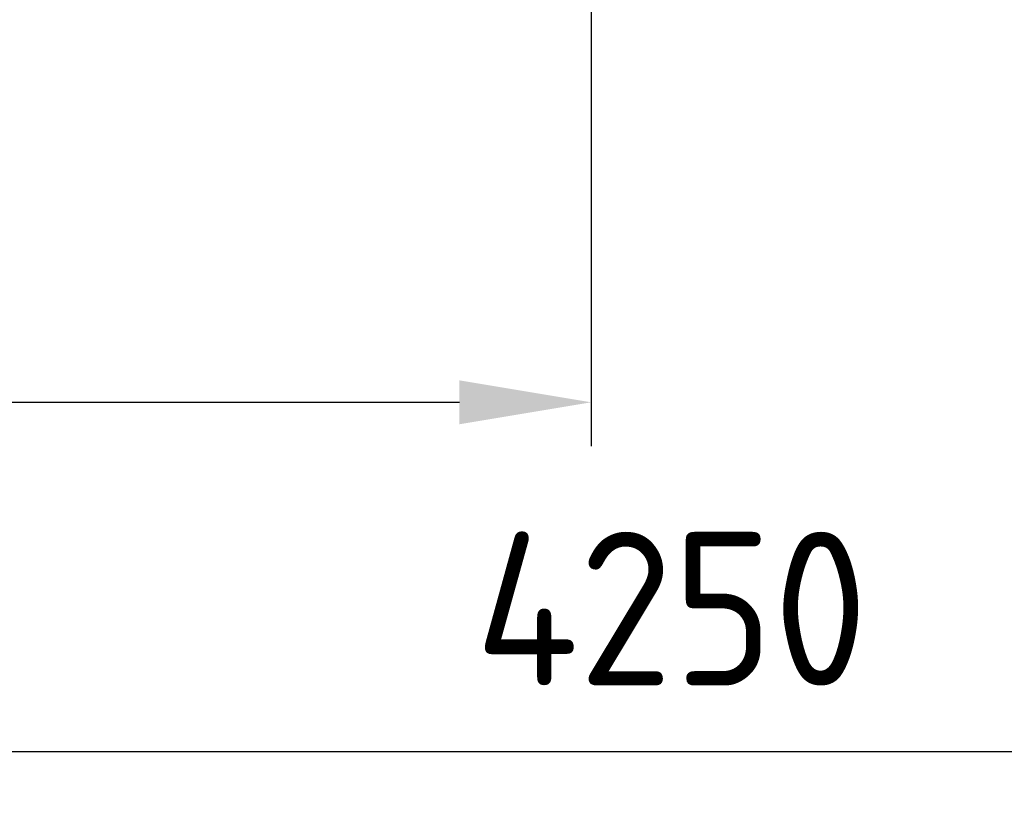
# Model space of a CAD drawing. Header units: millimetres. Extents: x 0 to 62175, y 0 to 44550.
# Tile 22 of 38: x 19505 to 21187, y 26763 to 28088. Entities that reach past the tile are written whole.
import ezdxf

# ---------------------------------------------------------------- set-up
doc = ezdxf.new("R2010")
doc.units = ezdxf.units.MM
doc.layers.add('AM_5', color=3, linetype='Continuous', lineweight=25)
doc.layers.add('Bemaßung', color=3, linetype='Continuous')
doc.styles.add('DIN', font='Din.shx')
doc.styles.get("Standard").update_dxf_attribs({"font": 'ISOCP.SHX'})
doc.dimstyles.new('AM_ISO', dxfattribs={"dimscale": 75, "dimtxt": 3.5, "dimasz": 2.5, "dimexe": 1, "dimexo": 1, "dimgap": 1.5, "dimtad": 1, "dimdsep": 46, "dimtxsty": 'Standard', "dimcen": 0, "dimclrd": 256, "dimclre": 256, "dimclrt": 2, "dimadec": 0, "dimazin": 2, "dimtp": 0.1, "dimtm": 0.1, "dimtfac": 0.71, "dimtdec": 3, "dimtmove": 0, "dimatfit": 3, "dimfxl": 0, "dimtzin": 0, "dimlwd": -1, "dimlwe": -1, "dimarcsym": 0})
doc.dimstyles.new('M1_75', dxfattribs={"dimscale": 75, "dimtxt": 3, "dimasz": 3, "dimexe": 1, "dimexo": 1, "dimgap": 1, "dimtad": 1, "dimdec": 0, "dimzin": 0, "dimdsep": 46, "dimtxsty": 'DIN', "dimcen": 3, "dimclrd": 256, "dimclre": 256, "dimclrt": 2, "dimadec": 0, "dimazin": 0, "dimtfac": 1, "dimtdec": 0, "dimtmove": 0, "dimatfit": 3, "dimfxl": 0, "dimtvp": 1.4, "dimtolj": 1, "dimtzin": 0, "dimlwd": -1, "dimlwe": -1, "dimarcsym": 0})

# ---------------------------------------------------------------- blocks, each defined once
blk = doc.blocks.new('*D237')
at = {"layer": 'Bemaßung'}
for p, q in [((20480.8, 29289), (20480.8, 27359.7)), ((16843.2, 28473.2), (16843.2, 27359.7)), ((17068.2, 27434.7), (20255.8, 27434.7))]:
    blk.add_line(p, q, dxfattribs=at)
for points in [[(17068.2, 27472.2), (17068.2, 27397.2), (16843.2, 27434.7)], [(20255.8, 27472.2), (20255.8, 27397.2), (20480.8, 27434.7)]]:
    blk.add_solid(points, dxfattribs=at)
at = {"layer": 'Defpoints', "color": 0}
for p in [(20480.8, 29364), (16843.2, 28548.2), (20480.8, 27434.7)]:
    blk.add_point(p, dxfattribs=at)
at = {"layer": 'Bemaßung', "color": 2, "insert": (19096.2, 27622.2), "char_height": 225, "attachment_point": 5, "style": 'DIN'}
blk.add_mtext('\\A1;3638', dxfattribs=at)
blk = doc.blocks.new('*D196')
at = {"layer": 'AM_5'}
for p, q in [((18493.2, 28373.2), (18493.2, 26763.4)), ((22743.2, 28373.2), (22743.2, 26763.4)), ((18680.7, 26838.4), (22555.7, 26838.4))]:
    blk.add_line(p, q, dxfattribs=at)
for points in [[(18680.7, 26869.6), (18680.7, 26807.1), (18493.2, 26838.4)], [(22555.7, 26869.6), (22555.7, 26807.1), (22743.2, 26838.4)]]:
    blk.add_solid(points, dxfattribs=at)
at = {"layer": 'Defpoints', "color": 0}
for p in [(18493.2, 28448.2), (22743.2, 28448.2), (22743.2, 26838.4)]:
    blk.add_point(p, dxfattribs=at)
at = {"layer": 'AM_5', "color": 2, "insert": (20618.2, 27082.2), "char_height": 262.5, "attachment_point": 5}
blk.add_mtext('4250', dxfattribs=at)

msp = doc.modelspace()

# ---------------------------------------------------------------- dimensions: what is measured, and where the dimension line sits
at = {"layer": 'AM_5'}
dim = msp.add_linear_dim(base=(22743.18, 26838.379), p1=(18493.18, 28448.222), p2=(22743.18, 28448.222), angle=0, dimstyle='AM_ISO', dxfattribs=at)
dim.commit()
dim.dimension.update_dxf_attribs({"geometry": '*D196', "text_midpoint": (20618.18, 27082.155)})
at = {"layer": 'Bemaßung'}
dim = msp.add_linear_dim(base=(20480.783, 27434.713), p1=(16843.18, 28548.222), p2=(20480.783, 29364.048), dimstyle='M1_75', dxfattribs=at)
dim.commit()
dim.dimension.update_dxf_attribs({"geometry": '*D237', "text_midpoint": (19096.18, 27434.713), "dimtype": 160})

doc.saveas('drawing.dxf')
